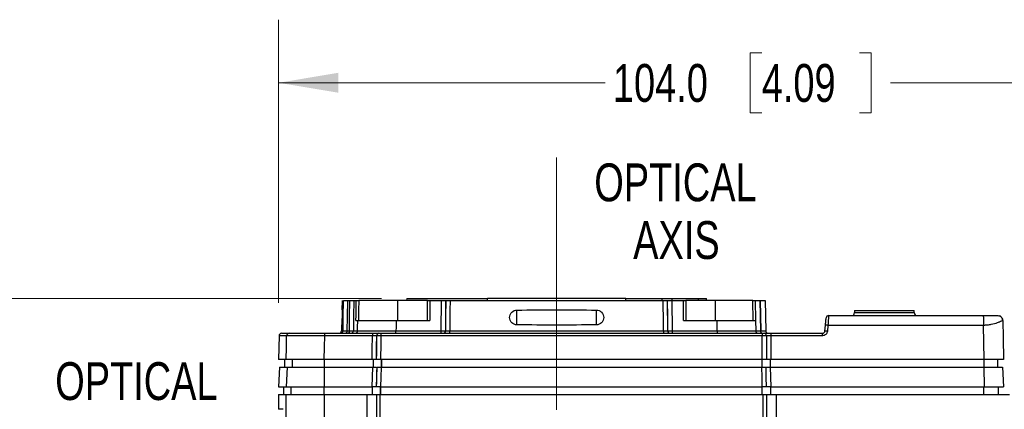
# Model space of a CAD drawing. Header units: millimetres. Extents: x 10 to 272, y 8 to 208.
# Tile 15 of 34: x 36 to 86, y 126 to 145. Entities that reach past the tile are written whole.
import ezdxf

# ---------------------------------------------------------------- set-up
doc = ezdxf.new("R2010")
doc.units = ezdxf.units.MM
doc.linetypes.add('CENTERX2', pattern=[20.32, 12.7, -2.54, 2.54, -2.54])
doc.styles.add('SLDTEXTSTYLE3', font='TXT', dxfattribs={"width": 0.75})
doc.dimstyles.new('SLDDIMSTYLE0', dxfattribs={"dimtxt": 1.905, "dimasz": 3, "dimexe": 0, "dimexo": 0.0625, "dimgap": 0.47625, "dimtad": 0, "dimtih": 1, "dimtoh": 1, "dimdec": 1, "dimlfac": 2, "dimrnd": 1e-09, "dimzin": 12, "dimdsep": 46, "dimtxsty": 'SLDTEXTSTYLE3', "dimsah": 1, "dimcen": 0.09, "dimadec": 0, "dimazin": 3, "dimtfac": 1, "dimtdec": 1, "dimtofl": 0, "dimtmove": 0, "dimatfit": 3, "dimfxl": 1, "dimfrac": 2, "dimtolj": 1, "dimtzin": 12, "dimarcsym": 0})
doc.dimstyles.new('SLDDIMSTYLE2', dxfattribs={"dimtxt": 1.905, "dimasz": 3, "dimexe": 0, "dimexo": 0.0625, "dimgap": 0.47625, "dimtad": 0, "dimtih": 1, "dimtoh": 1, "dimdec": 1, "dimlfac": 2, "dimrnd": 1e-09, "dimzin": 4, "dimdsep": 46, "dimtxsty": 'SLDTEXTSTYLE3', "dimsah": 1, "dimcen": 0.09, "dimadec": 0, "dimazin": 1, "dimtfac": 1, "dimtdec": 1, "dimtofl": 0, "dimtmove": 0, "dimatfit": 3, "dimfxl": 1, "dimfrac": 2, "dimtolj": 1, "dimtzin": 12, "dimarcsym": 0})

# ---------------------------------------------------------------- blocks, each defined once
blk = doc.blocks.new('_D_3')
at = {"color": 7, "linetype": 'Continuous', "lineweight": 18}
for p, q in [((54.376, 131.437), (28.918, 131.437)), ((32.093, 131.437), (32.093, 121.867)), ((32.093, 121.48), (31.513, 121.48)), ((31.513, 121.48), (31.513, 118.456)), ((37.02, 121.48), (37.6, 121.48)), ((37.6, 121.48), (37.6, 118.456)), ((31.513, 118.456), (32.093, 118.456)), ((32.093, 104.737), (32.093, 118.069)), ((37.6, 118.456), (37.02, 118.456)), ((47.697, 104.737), (28.918, 104.737))]:
    blk.add_line(p, q, dxfattribs=at)
for points in [[(32.093, 131.437), (31.593, 128.437), (32.593, 128.437)], [(32.093, 104.737), (32.593, 107.737), (31.593, 107.737)]]:
    blk.add_solid(points, dxfattribs=at)
at = {"color": 7, "linetype": 'Continuous', "lineweight": 18, "char_height": 1.905, "attachment_point": 1, "style": 'SLDTEXTSTYLE3'}
for s, insert in [('53.4', (26.006, 120.912)), ('2.10', (32.093, 120.912))]:
    blk.add_mtext(s, dxfattribs=dict(at, insert=insert))
blk = doc.blocks.new('_D_5')
at = {"color": 7, "linetype": 'Continuous', "lineweight": 18}
for p, q in [((49.196, 131.214), (49.196, 145.474)), ((101.196, 131.328), (101.196, 145.474)), ((73.524, 143.811), (72.944, 143.811)), ((72.944, 143.811), (72.944, 140.786)), ((78.451, 143.811), (79.031, 143.811)), ((79.031, 143.811), (79.031, 140.786)), ((49.196, 142.299), (65.643, 142.299)), ((101.196, 142.299), (79.998, 142.299)), ((72.944, 140.786), (73.524, 140.786)), ((79.031, 140.786), (78.451, 140.786))]:
    blk.add_line(p, q, dxfattribs=at)
for points in [[(49.196, 142.299), (52.196, 141.799), (52.196, 142.799)], [(101.196, 142.299), (98.196, 142.799), (98.196, 141.799)]]:
    blk.add_solid(points, dxfattribs=at)
at = {"color": 7, "linetype": 'Continuous', "lineweight": 18, "char_height": 1.905, "attachment_point": 1, "style": 'SLDTEXTSTYLE3'}
for s, insert in [('104.0', (66.029, 143.242)), ('4.09', (73.524, 143.242))]:
    blk.add_mtext(s, dxfattribs=dict(at, insert=insert))
blk = doc.blocks.new('SW_NOTE_6')
at = {"color": 0, "linetype": 'Continuous', "lineweight": 0, "char_height": 1.905, "attachment_point": 2, "style": 'SLDTEXTSTYLE3'}
for s, insert in [('OPTICAL', (5.149, 2.456)), ('AXIS', (5.197, -0.449))]:
    blk.add_mtext(s, dxfattribs=dict(at, insert=insert))
blk = doc.blocks.new('SW_NOTE_7')
at = {"color": 0, "linetype": 'Continuous', "lineweight": 0, "char_height": 1.905, "attachment_point": 2, "style": 'SLDTEXTSTYLE3'}
for s, insert in [('OPTICAL', (5.149, 2.456)), ('AXIS', (5.197, -0.449))]:
    blk.add_mtext(s, dxfattribs=dict(at, insert=insert))

msp = doc.modelspace()

# ---------------------------------------------------------------- linework, layer by layer
at = {"color": 7, "linetype": 'CENTERX2', "lineweight": 18}
msp.add_line((63.196, 138.532), (63.196, 119.08), dxfattribs=at)
at = {"color": 7, "linetype": 'Continuous', "lineweight": 25}
for p, q in [((55.646, 131.437), (55.642, 131.337)), ((55.646, 131.437), (59.718, 131.437)), ((59.717, 131.337), (59.718, 131.437)), ((66.674, 131.437), (59.718, 131.437)), ((66.675, 131.337), (66.674, 131.437)), ((66.674, 131.437), (68.506, 131.437)), ((68.506, 131.437), (69.018, 131.437)), ((69.018, 131.437), (70.34, 131.437)), ((70.343, 131.337), (70.34, 131.437)), ((70.34, 131.437), (70.746, 131.437)), ((70.746, 131.337), (70.746, 131.437)), ((52.39, 131.337), (52.382, 130.866)), ((52.666, 131.337), (52.789, 131.337)), ((52.988, 131.337), (53.11, 131.337)), ((55.196, 131.337), (53.235, 131.337)), ((55.196, 130.337), (55.196, 131.337)), ((56.696, 131.337), (55.196, 131.337)), ((56.696, 130.337), (56.696, 131.337)), ((56.696, 131.337), (56.817, 131.337)), ((56.817, 131.337), (56.817, 130.337)), ((56.817, 131.337), (57.399, 131.337)), ((57.383, 129.81), (57.399, 131.337)), ((57.399, 131.337), (57.607, 131.337)), ((57.607, 131.337), (57.592, 129.81)), ((57.607, 131.337), (57.628, 131.337)), ((57.831, 131.337), (68.561, 131.337)), ((68.764, 131.337), (68.784, 131.337)), ((68.8, 129.81), (68.784, 131.337)), ((68.784, 131.337), (68.993, 131.337)), ((68.993, 131.337), (69.009, 129.81)), ((68.993, 131.337), (69.575, 131.337)), ((69.575, 130.337), (69.575, 131.337)), ((69.575, 131.337), (69.696, 131.337)), ((69.696, 131.337), (69.696, 130.337)), ((71.196, 131.337), (69.696, 131.337)), ((71.196, 130.337), (71.196, 131.337)), ((73.071, 131.337), (71.196, 131.337)), ((73.088, 130.337), (73.071, 131.337)), ((73.071, 131.337), (73.196, 131.337)), ((73.196, 131.337), (73.213, 130.337)), ((73.196, 131.337), (73.446, 131.337)), ((73.446, 131.337), (73.473, 129.81)), ((73.473, 129.81), (73.446, 131.337)), ((73.446, 131.337), (73.446, 131.337)), ((73.446, 131.337), (73.696, 131.337)), ((73.696, 131.337), (73.723, 129.81)), ((61.196, 130.112), (61.196, 130.857)), ((65.196, 130.112), (65.196, 130.857)), ((78.196, 130.828), (78.196, 130.728)), ((78.196, 130.828), (81.196, 130.828)), ((81.196, 130.728), (81.196, 130.828)), ((52.369, 130.108), (52.363, 129.81)), ((53.093, 130.337), (53.182, 130.337)), ((55.116, 130.337), (56.817, 130.337)), ((69.575, 130.337), (71.277, 130.337)), ((71.286, 129.81), (71.277, 130.337)), ((71.277, 130.337), (73.213, 130.337)), ((73.213, 130.337), (73.223, 129.81)), ((76.706, 129.802), (76.732, 130.095)), ((76.856, 130.087), (76.831, 129.793)), ((84.715, 128.362), (84.684, 130.087)), ((49.217, 129.565), (49.196, 128.362)), ((49.342, 129.687), (49.727, 129.687)), ((53.923, 129.565), (51.502, 129.565)), ((51.508, 129.687), (53.928, 129.687)), ((52.64, 129.81), (52.762, 129.81)), ((52.962, 129.81), (53.174, 129.81)), ((54.14, 129.565), (54.129, 129.565)), ((54.237, 129.687), (54.248, 129.687)), ((73.539, 129.565), (54.346, 129.565)), ((54.351, 129.687), (73.539, 129.687)), ((55.107, 129.81), (57.383, 129.81)), ((57.592, 129.81), (57.612, 129.81)), ((57.815, 129.81), (68.576, 129.81)), ((68.779, 129.81), (68.8, 129.81)), ((69.009, 129.81), (71.286, 129.81)), ((73.473, 129.81), (73.473, 129.81)), ((73.973, 129.687), (76.581, 129.687)), ((76.582, 129.565), (73.973, 129.565)), ((49.583, 128.362), (49.196, 128.362)), ((49.248, 127.987), (49.196, 126.987)), ((49.248, 127.987), (49.635, 127.987)), ((49.498, 128.362), (49.498, 127.987)), ((49.635, 127.987), (49.583, 126.987)), ((49.635, 127.987), (51.485, 127.987)), ((49.884, 128.362), (49.884, 127.987)), ((53.911, 128.362), (51.482, 128.362)), ((51.485, 127.987), (51.483, 126.987)), ((51.485, 127.987), (53.942, 127.987)), ((51.497, 128.362), (51.497, 127.987)), ((53.953, 128.362), (53.953, 127.987)), ((73.551, 128.362), (54.333, 128.362)), ((54.364, 128.362), (54.364, 127.987)), ((54.364, 127.987), (73.521, 127.987)), ((54.375, 128.362), (54.375, 127.987)), ((73.522, 128.362), (73.522, 127.987)), ((73.954, 127.987), (73.985, 126.987)), ((73.954, 127.987), (84.713, 127.987)), ((73.955, 128.362), (73.955, 127.987)), ((84.715, 128.362), (73.985, 128.362)), ((84.709, 128.362), (84.709, 127.987)), ((84.713, 127.987), (84.714, 126.987)), ((84.713, 127.987), (85.644, 127.987)), ((85.394, 128.362), (85.394, 127.987)), ((85.644, 127.987), (85.696, 126.987)), ((49.196, 126.987), (49.583, 126.987)), ((49.446, 126.987), (49.446, 126.612)), ((49.583, 126.987), (51.483, 126.987)), ((49.832, 126.612), (49.832, 126.987)), ((51.483, 126.987), (53.911, 126.987)), ((51.495, 126.612), (51.495, 126.987)), ((53.922, 126.612), (53.922, 126.987)), ((54.333, 126.987), (73.551, 126.987)), ((54.333, 126.612), (54.333, 126.987)), ((54.344, 126.612), (54.344, 126.987)), ((73.552, 126.612), (73.552, 126.987)), ((73.985, 126.987), (84.714, 126.987)), ((73.985, 126.612), (73.985, 126.987)), ((84.71, 126.612), (84.71, 126.987)), ((84.714, 126.987), (85.696, 126.987)), ((85.446, 126.612), (85.446, 126.987)), ((49.196, 126.612), (49.196, 125.862)), ((49.196, 126.612), (49.583, 126.612)), ((49.583, 116.306), (49.583, 126.612)), ((49.583, 126.612), (51.483, 126.612)), ((51.483, 126.612), (51.483, 116.306)), ((51.483, 126.612), (53.649, 126.612)), ((53.649, 116.306), (53.649, 126.612)), ((53.649, 126.612), (54.136, 126.612)), ((54.136, 116.306), (54.136, 126.612)), ((54.136, 126.612), (54.298, 126.612)), ((54.298, 126.612), (54.298, 116.306)), ((54.298, 126.612), (73.593, 126.612)), ((73.593, 116.306), (73.593, 126.612)), ((73.593, 126.612), (73.759, 126.612)), ((73.759, 126.612), (73.759, 116.306)), ((73.759, 126.612), (74.255, 126.612)), ((74.255, 126.612), (74.255, 116.306)), ((74.255, 126.612), (85.993, 126.612)), ((49.434, 125.862), (49.196, 125.862))]:
    msp.add_line(p, q, dxfattribs=at)
at = {"color": 8, "linetype": 'Continuous', "lineweight": 25}
for p, q in [((68.509, 131.337), (68.506, 131.437)), ((69.017, 131.337), (69.018, 131.437)), ((78.196, 130.728), (81.196, 130.728)), ((49.602, 129.565), (49.217, 129.565)), ((52.363, 129.81), (52.44, 129.81))]:
    msp.add_line(p, q, dxfattribs=at)
at = {"color": 7, "linetype": 'Continuous', "lineweight": 25, "flags": 128}
for points in [[(52.44, 129.81), (52.452, 130.487), (52.452, 130.51), (52.466, 131.337)], [(52.666, 131.337), (52.652, 130.51), (52.64, 129.81)], [(52.762, 129.81), (52.774, 130.515), (52.789, 131.337)], [(52.988, 131.337), (52.975, 130.538), (52.974, 130.515), (52.962, 129.81)], [(53.093, 130.337), (53.097, 130.587), (53.11, 131.337)], [(53.235, 131.337), (53.226, 130.835), (53.218, 130.337)], [(57.612, 129.81), (57.62, 130.511), (57.628, 131.337)], [(57.831, 131.337), (57.826, 130.838), (57.815, 129.81)], [(68.576, 129.81), (68.573, 130.187), (68.561, 131.337)], [(68.764, 131.337), (68.772, 130.511), (68.779, 129.81)], [(53.174, 129.81), (53.177, 129.984), (53.182, 130.337)], [(55.116, 130.337), (55.11, 129.984), (55.107, 129.81)], [(85.662, 130.332), (85.677, 129.453), (85.696, 128.362)], [(49.583, 128.362), (49.593, 128.997), (49.602, 129.565)], [(51.502, 129.565), (51.493, 128.997), (51.482, 128.362)], [(52.64, 129.81), (52.638, 129.786), (52.635, 129.763), (52.629, 129.742), (52.621, 129.723), (52.612, 129.708), (52.601, 129.697), (52.589, 129.69), (52.577, 129.687)], [(52.762, 129.81), (52.761, 129.786), (52.757, 129.763), (52.751, 129.742), (52.744, 129.723), (52.734, 129.708), (52.724, 129.697), (52.712, 129.69), (52.7, 129.687)], [(53.911, 128.362), (53.916, 128.862), (53.923, 129.565)], [(54.129, 129.565), (54.123, 129.026), (54.12, 128.694), (54.116, 128.362)], [(54.127, 128.362), (54.134, 129.024), (54.14, 129.565)], [(54.346, 129.565), (54.342, 129.188), (54.333, 128.362)], [(73.535, 129.687), (73.523, 129.69), (73.511, 129.697), (73.501, 129.708), (73.491, 129.723), (73.483, 129.742), (73.478, 129.763), (73.474, 129.786), (73.473, 129.81)], [(73.535, 129.687), (73.523, 129.69), (73.511, 129.697), (73.501, 129.708), (73.491, 129.723), (73.484, 129.742), (73.478, 129.763), (73.474, 129.786), (73.473, 129.81)], [(73.551, 128.362), (73.541, 129.362), (73.539, 129.565)], [(73.756, 129.565), (73.76, 129.188), (73.768, 128.362)], [(73.973, 129.565), (73.976, 129.188), (73.985, 128.362)], [(53.911, 126.987), (53.926, 127.487), (53.926, 127.491), (53.942, 127.987)], [(54.147, 127.987), (54.132, 127.491), (54.124, 127.239), (54.116, 126.987)], [(54.127, 126.987), (54.143, 127.484), (54.151, 127.735), (54.158, 127.987)], [(54.364, 127.987), (54.349, 127.488), (54.348, 127.484), (54.333, 126.987)], [(73.551, 126.987), (73.536, 127.487), (73.521, 127.987)], [(73.768, 126.987), (73.753, 127.487), (73.753, 127.492), (73.738, 127.987)]]:
    msp.add_lwpolyline(points, dxfattribs=at)
at = {"color": 8, "linetype": 'Continuous', "lineweight": 25, "flags": 128}
msp.add_lwpolyline([(85.662, 130.332), (85.657, 130.336), (85.643, 130.34)], dxfattribs=at)
at = {"color": 7, "linetype": 'Continuous', "lineweight": 25}
for centre, radius, start, end in [((78.046, 130.728), 0.15, 270, 0), ((81.346, 130.728), 0.15, 180, 270), ((49.342, 129.562), 0.125, 90, 179), ((49.727, 129.563), 0.125, 90.054, 179.0568), ((52.144, 129.595), 0.642, 171.7147, 182.7025), ((52.238, 129.812), 0.125, 270, 359), ((52.315, 129.812), 0.125, 270.0105, 359.0114), ((52.837, 129.812), 0.125, 270.0135, 359.0144), ((53.049, 129.812), 0.125, 270.0431, 359.0459), ((54.636, 129.595), 0.713, 172.5472, 182.4336), ((54.246, 129.571), 0.117, 94.3114, 182.911), ((54.257, 129.571), 0.117, 94.3107, 182.9117), ((55.073, 129.595), 0.728, 172.6948, 182.3866), ((54.138, 129.78), 0.97, 354.5277, 1.791), ((56.414, 129.78), 0.97, 354.5269, 1.7918), ((57.475, 129.804), 0.117, 274.311, 2.9114), ((57.495, 129.804), 0.117, 274.311, 2.9114), ((57.243, 129.78), 0.573, 350.7077, 3.0261), ((69.149, 129.78), 0.573, 176.9739, 189.2923), ((68.897, 129.804), 0.117, 177.0886, 265.689), ((68.917, 129.804), 0.117, 177.0886, 265.689), ((69.978, 129.78), 0.97, 178.2082, 185.4731), ((72.255, 129.78), 0.97, 178.2091, 185.4731), ((73.348, 129.812), 0.125, 181, 270), ((81.55, 129.595), 8.011, 179.3388, 180.2172), ((73.639, 129.571), 0.117, 357.0432, 85.6281), ((73.848, 129.812), 0.125, 181, 270), ((84.302, 129.595), 10.329, 179.4873, 180.1686), ((63.128, 129.595), 13.453, 359.871, 0.394)]:
    msp.add_arc(centre, radius, start, end, dxfattribs=at)
for centre, major_axis, ratio, start_param, end_param in [((57.375, 129.812), (0.25, -0.001), 0.008568, 4.744105, 5.759546), ((69.017, 129.812), (0.25, 0.001), 0.008568, 3.665232, 4.680673), ((71.222, 129.812), (2, -0.002), 0.001056, 4.744291, 6.283205), ((73.723, 129.812), (0.5, 0.002), 0.002518, 3.141626, 4.188647), ((73.222, 129.812), (0.5, -0.002), 0.002518, 5.236219, 6.28324)]:
    msp.add_ellipse(centre, major_axis=major_axis, ratio=ratio, start_param=start_param, end_param=end_param, dxfattribs=at)
for points, knots in [([(52.466, 131.337), (52.468, 131.337), (52.488, 131.337), (52.557, 131.337), (52.607, 131.337), (52.666, 131.337)], [0, 0, 0, 0, 0.5, 0.5, 1, 1, 1, 1]), ([(52.789, 131.337), (52.848, 131.337), (52.897, 131.337), (52.966, 131.337), (52.986, 131.337), (52.988, 131.337)], [0, 0, 0, 0, 0.5, 0.5, 1, 1, 1, 1]), ([(53.11, 131.337), (53.112, 131.337), (53.126, 131.337), (53.172, 131.337), (53.203, 131.337), (53.235, 131.337)], [0, 0, 0, 0, 0.5, 0.5, 1, 1, 1, 1]), ([(52.392, 130.862), (52.392, 130.862), (52.393, 130.852), (52.393, 130.814), (52.393, 130.785), (52.392, 130.681), (52.391, 130.583), (52.388, 130.436), (52.387, 130.387), (52.385, 130.296), (52.384, 130.254), (52.381, 130.149), (52.38, 130.108), (52.379, 130.108)], [0, 0, 0, 0, 0.125, 0.125, 0.25, 0.25, 0.5, 0.5, 0.625, 0.625, 0.75, 0.75, 1, 1, 1, 1]), ([(61.196, 130.112), (61.099, 130.113), (61.003, 130.153), (60.901, 130.256), (60.873, 130.297), (60.836, 130.387), (60.827, 130.435), (60.827, 130.533), (60.836, 130.581), (60.873, 130.671), (60.9, 130.712), (61.002, 130.816), (61.098, 130.857), (61.196, 130.857)], [0, 0, 0, 0, 0.25, 0.25, 0.375, 0.375, 0.5, 0.5, 0.625, 0.625, 0.75, 0.75, 1, 1, 1, 1]), ([(61.196, 130.857), (61.862, 130.863), (62.529, 130.866), (63.863, 130.866), (64.529, 130.863), (65.196, 130.857)], [0, 0, 0, 0, 0.5, 0.5, 1, 1, 1, 1]), ([(65.196, 130.857), (65.245, 130.857), (65.293, 130.847), (65.382, 130.809), (65.423, 130.781), (65.525, 130.678), (65.565, 130.581), (65.565, 130.436), (65.556, 130.388), (65.519, 130.298), (65.492, 130.257), (65.389, 130.153), (65.294, 130.113), (65.196, 130.112)], [0, 0, 0, 0, 0.125, 0.125, 0.25, 0.25, 0.5, 0.5, 0.625, 0.625, 0.75, 0.75, 1, 1, 1, 1]), ([(76.732, 130.095), (76.733, 130.107), (76.735, 130.131), (76.738, 130.167), (76.741, 130.202), (76.745, 130.247), (76.75, 130.3), (76.754, 130.356), (76.759, 130.403), (76.762, 130.437), (76.763, 130.46), (76.764, 130.462), (76.764, 130.464)], [0, 0, 0, 0, 0.062134, 0.123747, 0.185409, 0.247692, 0.372151, 0.496995, 0.622156, 0.747689, 0.873727, 1, 1, 1, 1]), ([(76.888, 130.578), (76.86, 130.578), (76.828, 130.567), (76.78, 130.523), (76.766, 130.492), (76.764, 130.464)], [0, 0, 0, 0, 0.5, 0.5, 1, 1, 1, 1]), ([(76.888, 130.578), (76.888, 130.577), (76.888, 130.576), (76.888, 130.568), (76.887, 130.554), (76.885, 130.533), (76.884, 130.506), (76.882, 130.472), (76.879, 130.427), (76.874, 130.362), (76.869, 130.276), (76.863, 130.189), (76.859, 130.126), (76.857, 130.096), (76.856, 130.087)], [0, 0, 0, 0, 0.065721, 0.134046, 0.204728, 0.277447, 0.351812, 0.427372, 0.50363, 0.616637, 0.752756, 0.883596, 0.964399, 1, 1, 1, 1]), ([(76.888, 130.578), (77.408, 130.578), (78.446, 130.578), (80.003, 130.578), (81.561, 130.578), (83.118, 130.578), (84.156, 130.578), (84.675, 130.578)], [0, 0, 0, 0, 0.200002, 0.400001, 0.599999, 0.799998, 1, 1, 1, 1]), ([(84.675, 130.578), (84.676, 130.578), (84.677, 130.567), (84.68, 130.52), (84.681, 130.482), (84.683, 130.387), (84.683, 130.329), (84.684, 130.208), (84.684, 130.145), (84.684, 130.087)], [0, 0, 0, 0, 0.25, 0.25, 0.5, 0.5, 0.75, 0.75, 1, 1, 1, 1]), ([(84.675, 130.578), (84.692, 130.578), (84.725, 130.578), (84.775, 130.578), (84.827, 130.578), (84.903, 130.578), (85.001, 130.578), (85.12, 130.578), (85.232, 130.578), (85.311, 130.578), (85.36, 130.578), (85.389, 130.578), (85.408, 130.578), (85.41, 130.578), (85.412, 130.578)], [0, 0, 0, 0, 0.049263, 0.098527, 0.150027, 0.204229, 0.328046, 0.443732, 0.580494, 0.714096, 0.78504, 0.855949, 0.928772, 1, 1, 1, 1]), ([(85.643, 130.322), (85.644, 130.347), (85.645, 130.397), (85.618, 130.467), (85.571, 130.526), (85.525, 130.549), (85.503, 130.561)], [0, 0, 0, 0, 0.251026, 0.505357, 0.75694, 1, 1, 1, 1]), ([(85.662, 130.332), (85.659, 130.369), (85.655, 130.418), (85.624, 130.453), (85.615, 130.463)], [0, 0, 0, 0, 0.740532, 1, 1, 1, 1]), ([(53.182, 130.337), (53.189, 130.337), (53.208, 130.337), (53.266, 130.337), (53.307, 130.337), (53.41, 130.337), (53.471, 130.337), (53.612, 130.337), (53.693, 130.337), (53.87, 130.337), (53.966, 130.337), (54.171, 130.337), (54.281, 130.337), (54.508, 130.337), (54.625, 130.337), (54.867, 130.337), (54.991, 130.337), (55.116, 130.337)], [0, 0, 0, 0, 0.125, 0.125, 0.25, 0.25, 0.375, 0.375, 0.5, 0.5, 0.625, 0.625, 0.75, 0.75, 0.875, 0.875, 1, 1, 1, 1]), ([(65.196, 130.112), (64.529, 130.106), (63.863, 130.104), (62.53, 130.104), (61.863, 130.106), (61.196, 130.112)], [0, 0, 0, 0, 0.5, 0.5, 1, 1, 1, 1]), ([(76.856, 130.087), (76.827, 130.089), (76.793, 130.092), (76.744, 130.095), (76.732, 130.096), (76.732, 130.095)], [0, 0, 0, 0, 0.5, 0.5, 1, 1, 1, 1]), ([(85.662, 130.332), (85.662, 130.332), (85.661, 130.332), (85.644, 130.323), (85.644, 130.323)], [0, 0, 0, 0, 0.9699905, 1, 1, 1, 1]), ([(51.502, 129.565), (51.38, 129.565), (51.259, 129.565), (51.024, 129.565), (50.907, 129.565), (50.683, 129.565), (50.577, 129.565), (50.377, 129.565), (50.281, 129.565), (50.108, 129.565), (50.03, 129.565), (49.89, 129.565), (49.829, 129.565), (49.728, 129.565), (49.688, 129.565), (49.629, 129.565), (49.61, 129.565), (49.602, 129.565)], [0, 0, 0, 0, 0.125, 0.125, 0.25, 0.25, 0.375, 0.375, 0.5, 0.5, 0.625, 0.625, 0.75, 0.75, 0.875, 0.875, 1, 1, 1, 1]), ([(49.727, 129.687), (49.734, 129.687), (49.752, 129.687), (49.808, 129.687), (49.845, 129.687), (49.94, 129.687), (49.997, 129.687), (50.128, 129.687), (50.201, 129.687), (50.364, 129.687), (50.453, 129.687), (50.641, 129.687), (50.741, 129.687), (50.951, 129.687), (51.06, 129.687), (51.281, 129.687), (51.393, 129.687), (51.508, 129.687)], [0, 0, 0, 0, 0.125, 0.125, 0.25, 0.25, 0.375, 0.375, 0.5, 0.5, 0.625, 0.625, 0.75, 0.75, 0.875, 0.875, 1, 1, 1, 1]), ([(52.44, 129.81), (52.442, 129.81), (52.462, 129.81), (52.531, 129.81), (52.58, 129.81), (52.64, 129.81)], [0, 0, 0, 0, 0.5, 0.5, 1, 1, 1, 1]), ([(52.762, 129.81), (52.822, 129.81), (52.871, 129.81), (52.94, 129.81), (52.96, 129.81), (52.962, 129.81)], [0, 0, 0, 0, 0.5, 0.5, 1, 1, 1, 1]), ([(53.174, 129.81), (53.181, 129.81), (53.199, 129.81), (53.259, 129.81), (53.299, 129.81), (53.401, 129.81), (53.464, 129.81), (53.606, 129.81), (53.685, 129.809), (53.862, 129.809), (53.96, 129.81), (54.165, 129.81), (54.273, 129.81), (54.501, 129.81), (54.62, 129.81), (54.86, 129.81), (54.983, 129.81), (55.107, 129.81)], [0, 0, 0, 0, 0.125, 0.125, 0.25, 0.25, 0.375, 0.375, 0.5, 0.5, 0.625, 0.625, 0.75, 0.75, 0.875, 0.875, 1, 1, 1, 1]), ([(53.928, 129.687), (53.97, 129.687), (54.054, 129.687), (54.156, 129.687), (54.198, 129.687), (54.216, 129.687)], [0, 0, 0, 0, 0.36871, 0.737423, 1, 1, 1, 1]), ([(73.648, 129.687), (73.681, 129.687), (73.729, 129.687), (73.814, 129.687), (73.845, 129.687), (73.908, 129.687), (73.94, 129.687), (73.973, 129.687)], [0, 0, 0, 0, 0.5, 0.5, 0.75, 0.75, 1, 1, 1, 1]), ([(76.581, 129.687), (76.613, 129.687), (76.643, 129.699), (76.689, 129.741), (76.703, 129.77), (76.706, 129.802)], [0, 0, 0, 0, 0.5, 0.5, 1, 1, 1, 1]), ([(76.831, 129.793), (76.825, 129.731), (76.796, 129.672), (76.705, 129.589), (76.644, 129.565), (76.582, 129.565)], [0, 0, 0, 0, 0.5, 0.5, 1, 1, 1, 1]), ([(76.831, 129.793), (76.798, 129.796), (76.766, 129.798), (76.719, 129.802), (76.706, 129.802), (76.706, 129.802)], [0, 0, 0, 0, 0.5, 0.5, 1, 1, 1, 1]), ([(51.482, 128.362), (51.36, 128.362), (51.24, 128.362), (51.004, 128.362), (50.888, 128.362), (50.664, 128.362), (50.558, 128.362), (50.357, 128.362), (50.261, 128.362), (50.088, 128.362), (50.01, 128.362), (49.871, 128.362), (49.809, 128.362), (49.708, 128.362), (49.668, 128.362), (49.609, 128.362), (49.59, 128.362), (49.583, 128.362)], [0, 0, 0, 0, 0.125, 0.125, 0.25, 0.25, 0.375, 0.375, 0.5, 0.5, 0.625, 0.625, 0.75, 0.75, 0.875, 0.875, 1, 1, 1, 1]), ([(54.102, 128.362), (54.09, 128.362), (54.061, 128.362), (53.993, 128.362), (53.938, 128.362), (53.911, 128.362)], [0, 0, 0, 0, 0.271575, 0.640126, 1, 1, 1, 1]), ([(53.942, 127.987), (53.97, 127.987), (54.025, 127.987), (54.093, 127.987), (54.121, 127.987), (54.133, 127.987)], [0, 0, 0, 0, 0.368717, 0.737442, 1, 1, 1, 1]), ([(85.696, 128.362), (85.696, 128.362), (85.69, 128.362), (85.665, 128.362), (85.646, 128.362), (85.597, 128.362), (85.567, 128.362), (85.496, 128.362), (85.455, 128.362), (85.365, 128.362), (85.315, 128.362), (85.209, 128.362), (85.151, 128.362), (84.974, 128.362), (84.845, 128.362), (84.715, 128.362)], [0, 0, 0, 0, 0.125, 0.125, 0.25, 0.25, 0.375, 0.375, 0.5, 0.5, 0.625, 0.625, 0.75, 0.75, 1, 1, 1, 1]), ([(54.102, 126.987), (54.09, 126.987), (54.061, 126.987), (53.993, 126.987), (53.938, 126.987), (53.911, 126.987)], [0, 0, 0, 0, 0.271537, 0.640108, 1, 1, 1, 1])]:
    msp.add_open_spline(points, degree=3, knots=knots, dxfattribs=at)
for points in [[(57.628, 131.337), (57.67, 131.337), (57.748, 131.337), (57.831, 131.337)], [(68.561, 131.337), (68.644, 131.337), (68.722, 131.337), (68.764, 131.337)], [(52.382, 130.866), (52.382, 130.866), (52.385, 130.865), (52.392, 130.862)], [(85.412, 130.578), (85.441, 130.578), (85.472, 130.573), (85.503, 130.561)], [(84.684, 130.087), (82.075, 130.087), (79.466, 130.087), (76.856, 130.087)], [(54.129, 129.565), (54.087, 129.565), (54.007, 129.565), (53.923, 129.565)], [(54.346, 129.565), (54.261, 129.565), (54.182, 129.565), (54.14, 129.565)], [(54.248, 129.687), (54.269, 129.687), (54.309, 129.687), (54.351, 129.687)], [(57.612, 129.81), (57.654, 129.81), (57.732, 129.81), (57.815, 129.81)], [(68.576, 129.81), (68.66, 129.81), (68.738, 129.81), (68.779, 129.81)], [(73.539, 129.687), (73.583, 129.687), (73.626, 129.687), (73.648, 129.687)], [(73.756, 129.565), (73.712, 129.565), (73.627, 129.565), (73.539, 129.565)], [(73.973, 129.565), (73.885, 129.565), (73.8, 129.565), (73.756, 129.565)], [(54.333, 128.362), (54.249, 128.362), (54.17, 128.362), (54.127, 128.362)], [(54.158, 127.987), (54.201, 127.987), (54.28, 127.987), (54.364, 127.987)], [(73.521, 127.987), (73.609, 127.987), (73.694, 127.987), (73.738, 127.987)], [(73.768, 128.362), (73.724, 128.362), (73.639, 128.362), (73.551, 128.362)], [(73.738, 127.987), (73.782, 127.987), (73.866, 127.987), (73.954, 127.987)], [(73.985, 128.362), (73.897, 128.362), (73.812, 128.362), (73.768, 128.362)], [(54.333, 126.987), (54.249, 126.987), (54.17, 126.987), (54.127, 126.987)], [(73.768, 126.987), (73.724, 126.987), (73.639, 126.987), (73.551, 126.987)], [(73.985, 126.987), (73.897, 126.987), (73.812, 126.987), (73.768, 126.987)]]:
    msp.add_open_spline(points, degree=3, dxfattribs=at)
at = {"color": 8, "linetype": 'Continuous', "lineweight": 25}
msp.add_open_spline([(85.644, 130.323), (85.628, 130.314), (85.597, 130.298), (85.524, 130.266), (85.451, 130.237), (85.326, 130.191), (85.126, 130.135), (84.877, 130.095), (84.746, 130.089), (84.684, 130.087)], degree=3, knots=[0, 0, 0, 0, 0.144311, 0.286513, 0.339002, 0.429626, 0.716019, 0.866462, 1, 1, 1, 1], dxfattribs=at)

# ---------------------------------------------------------------- block references
at = {"color": 7, "linetype": 'Continuous', "lineweight": 0}
for name, p in [('SW_NOTE_6', (64.03, 135.783)), ('SW_NOTE_7', (36.888, 125.779))]:
    msp.add_blockref(name, p, dxfattribs=at)

# ---------------------------------------------------------------- dimensions: what is measured, and where the dimension line sits
at = {"color": 7, "linetype": 'Continuous', "lineweight": 18}
dim = msp.add_linear_dim(base=(101.196, 142.299), p1=(49.196, 118.162), p2=(101.196, 116.306), dimstyle='SLDDIMSTYLE2', dxfattribs=at)
dim.commit()
dim.dimension.update_dxf_attribs({"geometry": '_D_5', "text_midpoint": (72.82, 142.299), "dimtype": 160})
dim = msp.add_linear_dim(base=(32.093, 131.437), p1=(48.967, 104.737), p2=(55.646, 131.437), angle=90, dimstyle='SLDDIMSTYLE0', dxfattribs=at)
dim.commit()
dim.dimension.update_dxf_attribs({"geometry": '_D_3', "text_midpoint": (32.093, 119.968), "dimtype": 160})

doc.saveas('drawing.dxf')
